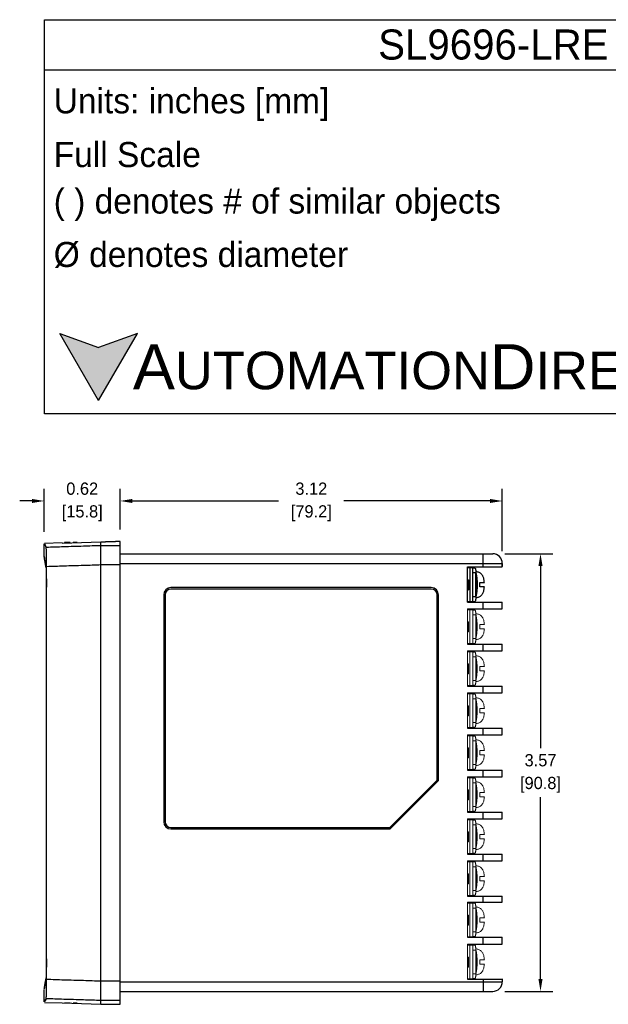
# Model space of a CAD drawing. Header units: inches. Extents: x 515.8 to 530.8, y 504.7 to 513.4.
# Tile 7 of 17: x 521.5 to 526.3, y 504.8 to 512.8. Entities that reach past the tile are written whole.
import ezdxf

# ---------------------------------------------------------------- set-up
doc = ezdxf.new("R2010")
doc.units = ezdxf.units.IN
doc.header["$LTSCALE"] = 8
doc.header["$MEASUREMENT"] = 0
for name, color, linetype in [('02___PRT_ALL_AXES', 7, 'Continuous'), ('Dimensions', 140, 'Continuous'), ('Text', 140, 'Continuous')]:
    doc.layers.add(name, color=color, linetype=linetype)
doc.styles.add('\\M+2ABAC\\M+2A6A11', font='txt')
doc.dimstyles.get("Standard").update_dxf_attribs({"dimtxt": 0.1, "dimasz": 0.1, "dimexe": 0.1, "dimexo": 0.1, "dimgap": 0.05, "dimtad": 0, "dimtih": 1, "dimtoh": 1, "dimzin": 0, "dimdsep": 46, "dimtxsty": 'Standard', "dimcen": 0, "dimclrd": 256, "dimclre": 256, "dimclrt": 256, "dimadec": 0, "dimazin": 0, "dimtfac": 1, "dimtofl": 0, "dimtmove": 0, "dimatfit": 3, "dimfxl": 0, "dimtolj": 1, "dimtzin": 0, "dimarcsym": 0})

# ---------------------------------------------------------------- blocks, each defined once
blk = doc.blocks.new('*D5')
at = {"layer": 'DEFPOINTS', "color": 0}
for p in [(522.3096, 508.8749), (521.6888, 508.5239), (522.3096, 508.5431)]:
    blk.add_point(p, dxfattribs=at)
at = {"layer": 'Dimensions', "lineweight": -2}
for p, q in [((521.6888, 508.6239), (521.6888, 508.9749)), ((522.3096, 508.6431), (522.3096, 508.9749)), ((521.5888, 508.8749), (521.4888, 508.8749)), ((522.4096, 508.8749), (522.5096, 508.8749))]:
    blk.add_line(p, q, dxfattribs=at)
at = {"layer": 'Dimensions'}
for points in [[(521.5888, 508.8916), (521.5888, 508.8583), (521.6888, 508.8749)], [(522.4096, 508.8916), (522.4096, 508.8583), (522.3096, 508.8749)]]:
    blk.add_solid(points, dxfattribs=at)
at = {"layer": 'Dimensions', "char_height": 0.1, "attachment_point": 5}
for s, insert in [('\\A1;0.62', (521.9992, 508.9749)), ('\\A1;[15.8]', (521.9992, 508.7749))]:
    blk.add_mtext(s, dxfattribs=dict(at, insert=insert))
blk = doc.blocks.new('*D6')
at = {"layer": 'DEFPOINTS', "color": 0}
for p in [(525.4292, 508.8749), (522.3096, 508.5431), (525.4292, 508.3646)]:
    blk.add_point(p, dxfattribs=at)
at = {"layer": 'Dimensions', "lineweight": -2}
for p, q in [((522.3096, 508.6431), (522.3096, 508.9749)), ((525.4292, 508.4646), (525.4292, 508.9749)), ((522.4096, 508.8749), (523.6027, 508.8749)), ((525.3292, 508.8749), (524.1361, 508.8749))]:
    blk.add_line(p, q, dxfattribs=at)
at = {"layer": 'Dimensions'}
for points in [[(522.4096, 508.8916), (522.4096, 508.8583), (522.3096, 508.8749)], [(525.3292, 508.8916), (525.3292, 508.8583), (525.4292, 508.8749)]]:
    blk.add_solid(points, dxfattribs=at)
at = {"layer": 'Dimensions', "char_height": 0.1, "attachment_point": 5}
for s, insert in [('\\A1;3.12', (523.8694, 508.9749)), ('\\A1;[79.2]', (523.8694, 508.7749))]:
    blk.add_mtext(s, dxfattribs=dict(at, insert=insert))
blk = doc.blocks.new('*D9')
at = {"layer": 'DEFPOINTS', "color": 0}
for p in [(525.3503, 508.4435), (525.3503, 504.8691), (525.7408, 504.8691)]:
    blk.add_point(p, dxfattribs=at)
at = {"layer": 'Dimensions', "lineweight": -2}
for p, q in [((525.4503, 508.4435), (525.8408, 508.4435)), ((525.7408, 508.3435), (525.7408, 506.8563)), ((525.7408, 504.9691), (525.7408, 506.4563)), ((525.4503, 504.8691), (525.8408, 504.8691))]:
    blk.add_line(p, q, dxfattribs=at)
at = {"layer": 'Dimensions'}
for points in [[(525.7242, 508.3435), (525.7575, 508.3435), (525.7408, 508.4435)], [(525.7242, 504.9691), (525.7575, 504.9691), (525.7408, 504.8691)]]:
    blk.add_solid(points, dxfattribs=at)
at = {"layer": 'Dimensions', "char_height": 0.1, "attachment_point": 5}
for s, insert in [('\\A1;3.57', (525.7408, 506.7563)), ('\\A1;[90.8]', (525.7408, 506.5563))]:
    blk.add_mtext(s, dxfattribs=dict(at, insert=insert))

msp = doc.modelspace()

# ---------------------------------------------------------------- hatches: boundary and pattern name
at = {"layer": 'Text'}
msp.add_hatch(color=256, dxfattribs=at).paths.add_polyline_path([(522.1334, 509.6962), (522.4495, 510.2436), (522.1334, 510.1286), (521.8173, 510.2436)])

# ---------------------------------------------------------------- linework, layer by layer
at = {"color": 7, "linetype": 'Continuous'}
for p, q in [((521.6888, 508.4248), (521.6888, 508.5239)), ((521.8347, 508.5326), (521.6907, 508.5276)), ((521.8347, 508.5309), (522.1519, 508.5413)), ((521.8347, 508.5309), (521.8347, 508.5326)), ((521.8544, 508.5352), (521.8544, 508.5316)), ((521.9018, 508.5352), (521.8544, 508.5352)), ((521.9018, 508.5332), (521.9018, 508.5352)), ((521.9254, 508.534), (521.9254, 508.5352)), ((521.9577, 508.5352), (521.9254, 508.5352)), ((522.1519, 504.7652), (522.1519, 508.5413)), ((522.3096, 508.5097), (522.1519, 508.5097)), ((522.2702, 508.5423), (522.2702, 508.5431)), ((522.3096, 508.5431), (522.2702, 508.5431)), ((522.3096, 504.7635), (522.3096, 508.5431)), ((522.3096, 508.4435), (525.3503, 508.4435)), ((525.2715, 508.337), (525.2715, 508.4435)), ((521.7082, 504.9687), (521.7082, 508.3379)), ((522.3096, 508.3521), (522.1519, 508.3521)), ((522.3096, 508.3646), (525.4292, 508.3646)), ((525.1453, 508.337), (525.4292, 508.337)), ((525.1453, 508.0492), (525.1453, 508.337)), ((525.1884, 508.3291), (525.1453, 508.3291)), ((525.1473, 508.3291), (525.1473, 508.337)), ((525.1478, 508.3291), (525.1478, 508.337)), ((525.1532, 508.3291), (525.1532, 508.337)), ((525.1652, 508.3291), (525.1652, 508.0531)), ((525.1768, 508.3291), (525.1768, 508.337)), ((525.1847, 508.3291), (525.1847, 508.337)), ((525.1884, 508.0531), (525.1884, 508.3291)), ((525.206, 508.3272), (525.1884, 508.3272)), ((525.4292, 508.3646), (525.4292, 508.341)), ((525.4292, 508.337), (525.4292, 508.3646)), ((525.2129, 508.2877), (525.1884, 508.2877)), ((525.2129, 508.0945), (525.2129, 508.2877)), ((521.7065, 505.1349), (521.7065, 508.1717)), ((524.8495, 508.1675), (522.7236, 508.1675)), ((525.1453, 508.2306), (525.1532, 508.2306)), ((525.1453, 508.2182), (525.1532, 508.2182)), ((525.1453, 508.2041), (525.1532, 508.2041)), ((525.1532, 508.2306), (525.1532, 508.1478)), ((525.2458, 508.2089), (525.2825, 508.2089)), ((525.2825, 508.1734), (525.2458, 508.1734)), ((522.6645, 508.1083), (522.6645, 506.255)), ((522.6763, 508.1083), (522.6763, 506.255)), ((524.8495, 508.1556), (522.7236, 508.1556)), ((524.8969, 506.5951), (524.8969, 508.1083)), ((524.9087, 506.5902), (524.9087, 508.1083)), ((525.1453, 508.1478), (525.1532, 508.1478)), ((525.1884, 508.0945), (525.2129, 508.0945)), ((525.1453, 508.0531), (525.1884, 508.0531)), ((525.1453, 508.0492), (525.4292, 508.0492)), ((525.1473, 508.0492), (525.1473, 508.0531)), ((525.1478, 508.0492), (525.1478, 508.0531)), ((525.1532, 508.0492), (525.1532, 508.0531)), ((525.1768, 508.0492), (525.1768, 508.0531)), ((525.1847, 508.0492), (525.1847, 508.0531)), ((525.1884, 508.0551), (525.206, 508.0551)), ((525.2715, 507.994), (525.2715, 508.0492)), ((525.4292, 507.994), (525.4292, 508.0492)), ((525.1453, 507.994), (525.4292, 507.994)), ((525.1453, 507.7061), (525.4292, 507.7061)), ((525.2715, 507.6509), (525.2715, 507.7061)), ((525.4292, 507.6509), (525.4292, 507.7061)), ((525.1453, 507.6509), (525.4292, 507.6509)), ((525.1453, 507.3631), (525.4292, 507.3631)), ((525.2715, 507.3079), (525.2715, 507.3631)), ((525.4292, 507.3079), (525.4292, 507.3631)), ((525.1453, 507.3079), (525.4292, 507.3079)), ((525.1453, 507.02), (525.4292, 507.02)), ((525.1453, 506.9648), (525.4292, 506.9648)), ((525.2715, 506.9648), (525.2715, 507.02)), ((525.4292, 506.9648), (525.4292, 507.02)), ((525.1453, 506.677), (525.4292, 506.677)), ((525.2715, 506.6218), (525.2715, 506.677)), ((525.4292, 506.6218), (525.4292, 506.677)), ((524.5095, 506.2077), (524.8969, 506.5951)), ((524.5144, 506.1959), (524.9087, 506.5902)), ((525.1453, 506.6218), (525.4292, 506.6218)), ((525.1453, 506.3339), (525.4292, 506.3339)), ((525.2715, 506.2787), (525.2715, 506.3339)), ((525.4292, 506.2787), (525.4292, 506.3339)), ((525.1453, 506.2787), (525.4292, 506.2787)), ((522.7236, 506.2077), (524.5095, 506.2077)), ((522.7236, 506.1959), (524.5144, 506.1959)), ((525.1453, 505.9908), (525.4292, 505.9908)), ((525.1453, 505.9356), (525.4292, 505.9356)), ((525.2715, 505.9356), (525.2715, 505.9908)), ((525.4292, 505.9356), (525.4292, 505.9908)), ((525.1453, 505.6478), (525.4292, 505.6478)), ((525.1453, 505.5985), (525.4292, 505.5985)), ((525.2715, 505.5985), (525.2715, 505.6478)), ((525.4292, 505.5985), (525.4292, 505.6478)), ((525.1453, 505.3107), (525.4292, 505.3107)), ((525.2715, 505.2555), (525.2715, 505.3107)), ((525.4292, 505.2555), (525.4292, 505.3107)), ((525.1453, 505.2555), (525.4292, 505.2555)), ((522.1519, 504.9545), (522.3096, 504.9545)), ((522.3096, 504.9479), (525.4292, 504.9479)), ((525.1453, 504.9676), (525.4292, 504.9676)), ((525.2715, 504.9716), (525.2715, 504.8691)), ((525.4292, 504.9716), (525.4292, 504.9479)), ((521.6888, 504.7827), (521.6888, 504.8818)), ((522.3096, 504.8691), (525.3503, 504.8691)), ((522.1519, 504.7969), (522.3096, 504.7969)), ((521.6907, 504.779), (521.8347, 504.774)), ((521.8347, 504.7757), (522.1519, 504.7652)), ((521.8347, 504.7757), (521.8347, 504.774)), ((521.8544, 504.775), (521.8544, 504.7714)), ((521.9018, 504.7714), (521.8544, 504.7714)), ((521.9018, 504.7734), (521.9018, 504.7714)), ((521.9254, 504.7725), (521.9254, 504.7714)), ((521.9577, 504.7714), (521.9254, 504.7714)), ((522.2702, 504.7635), (522.2702, 504.7643)), ((522.2702, 504.7635), (522.3096, 504.7635))]:
    msp.add_line(p, q, dxfattribs=at)
at = {"color": 7, "linetype": 'Continuous', "lineweight": 0}
for p, q in [((525.1453, 507.7061), (525.1453, 507.994)), ((525.1884, 507.9861), (525.1453, 507.9861)), ((525.1473, 507.9861), (525.1473, 507.994)), ((525.1478, 507.9861), (525.1478, 507.994)), ((525.1532, 507.9861), (525.1532, 507.994)), ((525.1652, 507.9861), (525.1652, 507.7101)), ((525.1768, 507.9861), (525.1768, 507.994)), ((525.1847, 507.9861), (525.1847, 507.994)), ((525.1884, 507.7101), (525.1884, 507.9861)), ((525.206, 507.9841), (525.1884, 507.9841)), ((525.2129, 507.9447), (525.1884, 507.9447)), ((525.2129, 507.7515), (525.2129, 507.9447)), ((525.1453, 507.8875), (525.1532, 507.8875)), ((525.1453, 507.8752), (525.1532, 507.8752)), ((525.1453, 507.8611), (525.1532, 507.8611)), ((525.1532, 507.8875), (525.1532, 507.8047)), ((525.2458, 507.8658), (525.2825, 507.8658)), ((525.1453, 507.8047), (525.1532, 507.8047)), ((525.2825, 507.8303), (525.2458, 507.8303)), ((525.1453, 507.7101), (525.1884, 507.7101)), ((525.1473, 507.7061), (525.1473, 507.7101)), ((525.1478, 507.7061), (525.1478, 507.7101)), ((525.1532, 507.7061), (525.1532, 507.7101)), ((525.1768, 507.7061), (525.1768, 507.7101)), ((525.1847, 507.7061), (525.1847, 507.7101)), ((525.1884, 507.7515), (525.2129, 507.7515)), ((525.1884, 507.712), (525.206, 507.712)), ((525.1453, 507.3631), (525.1453, 507.6509)), ((525.1884, 507.643), (525.1453, 507.643)), ((525.1473, 507.643), (525.1473, 507.6509)), ((525.1478, 507.643), (525.1478, 507.6509)), ((525.1532, 507.643), (525.1532, 507.6509)), ((525.1652, 507.643), (525.1652, 507.367)), ((525.1768, 507.643), (525.1768, 507.6509)), ((525.1847, 507.643), (525.1847, 507.6509)), ((525.1884, 507.367), (525.1884, 507.643)), ((525.206, 507.6411), (525.1884, 507.6411)), ((525.2129, 507.6016), (525.1884, 507.6016)), ((525.2129, 507.4084), (525.2129, 507.6016)), ((525.1453, 507.5445), (525.1532, 507.5445)), ((525.1453, 507.5321), (525.1532, 507.5321)), ((525.1532, 507.5445), (525.1532, 507.4616)), ((525.2458, 507.5228), (525.2825, 507.5228)), ((525.1453, 507.518), (525.1532, 507.518)), ((525.1453, 507.4616), (525.1532, 507.4616)), ((525.2825, 507.4873), (525.2458, 507.4873)), ((525.1453, 507.367), (525.1884, 507.367)), ((525.1473, 507.3631), (525.1473, 507.367)), ((525.1478, 507.3631), (525.1478, 507.367)), ((525.1532, 507.3631), (525.1532, 507.367)), ((525.1768, 507.3631), (525.1768, 507.367)), ((525.1847, 507.3631), (525.1847, 507.367)), ((525.1884, 507.4084), (525.2129, 507.4084)), ((525.1884, 507.369), (525.206, 507.369)), ((525.1453, 507.02), (525.1453, 507.3079)), ((525.1884, 507.3), (525.1453, 507.3)), ((525.1473, 507.3), (525.1473, 507.3079)), ((525.1478, 507.3), (525.1478, 507.3079)), ((525.1532, 507.3), (525.1532, 507.3079)), ((525.1652, 507.3), (525.1652, 507.024)), ((525.1768, 507.3), (525.1768, 507.3079)), ((525.1847, 507.3), (525.1847, 507.3079)), ((525.1884, 507.024), (525.1884, 507.3)), ((525.206, 507.298), (525.1884, 507.298)), ((525.1453, 507.2014), (525.1532, 507.2014)), ((525.1532, 507.2014), (525.1532, 507.1186)), ((525.2129, 507.2586), (525.1884, 507.2586)), ((525.2129, 507.0654), (525.2129, 507.2586)), ((525.1453, 507.1891), (525.1532, 507.1891)), ((525.1453, 507.175), (525.1532, 507.175)), ((525.1453, 507.1186), (525.1532, 507.1186)), ((525.2458, 507.1797), (525.2825, 507.1797)), ((525.2825, 507.1442), (525.2458, 507.1442)), ((525.1884, 507.0654), (525.2129, 507.0654)), ((525.1453, 507.024), (525.1884, 507.024)), ((525.1453, 506.677), (525.1453, 506.9648)), ((525.1884, 506.9569), (525.1453, 506.9569)), ((525.1473, 507.02), (525.1473, 507.024)), ((525.1473, 506.9569), (525.1473, 506.9648)), ((525.1478, 507.02), (525.1478, 507.024)), ((525.1478, 506.9569), (525.1478, 506.9648)), ((525.1532, 507.02), (525.1532, 507.024)), ((525.1532, 506.9569), (525.1532, 506.9648)), ((525.1652, 506.9569), (525.1652, 506.6809)), ((525.1768, 507.02), (525.1768, 507.024)), ((525.1768, 506.9569), (525.1768, 506.9648)), ((525.1847, 507.02), (525.1847, 507.024)), ((525.1847, 506.9569), (525.1847, 506.9648)), ((525.1884, 507.0259), (525.206, 507.0259)), ((525.1884, 506.6809), (525.1884, 506.9569)), ((525.206, 506.9549), (525.1884, 506.9549)), ((525.2129, 506.9155), (525.1884, 506.9155)), ((525.2129, 506.7223), (525.2129, 506.9155)), ((525.1453, 506.8583), (525.1532, 506.8583)), ((525.1453, 506.846), (525.1532, 506.846)), ((525.1453, 506.8319), (525.1532, 506.8319)), ((525.1532, 506.8583), (525.1532, 506.7755)), ((525.2458, 506.8367), (525.2825, 506.8367)), ((525.2825, 506.8012), (525.2458, 506.8012)), ((525.1453, 506.7755), (525.1532, 506.7755)), ((525.1884, 506.7223), (525.2129, 506.7223)), ((525.1453, 506.6809), (525.1884, 506.6809)), ((525.1473, 506.677), (525.1473, 506.6809)), ((525.1478, 506.677), (525.1478, 506.6809)), ((525.1532, 506.677), (525.1532, 506.6809)), ((525.1768, 506.677), (525.1768, 506.6809)), ((525.1847, 506.677), (525.1847, 506.6809)), ((525.1884, 506.6829), (525.206, 506.6829)), ((525.1453, 506.3339), (525.1453, 506.6218)), ((525.1884, 506.6139), (525.1453, 506.6139)), ((525.1473, 506.6139), (525.1473, 506.6218)), ((525.1478, 506.6139), (525.1478, 506.6218)), ((525.1532, 506.6139), (525.1532, 506.6218)), ((525.1652, 506.6139), (525.1652, 506.3378)), ((525.1768, 506.6139), (525.1768, 506.6218)), ((525.1847, 506.6139), (525.1847, 506.6218)), ((525.1884, 506.3378), (525.1884, 506.6139)), ((525.206, 506.6119), (525.1884, 506.6119)), ((525.2129, 506.5725), (525.1884, 506.5725)), ((525.2129, 506.3792), (525.2129, 506.5725)), ((525.1453, 506.5153), (525.1532, 506.5153)), ((525.1453, 506.503), (525.1532, 506.503)), ((525.1453, 506.4889), (525.1532, 506.4889)), ((525.1532, 506.5153), (525.1532, 506.4325)), ((525.2458, 506.4936), (525.2825, 506.4936)), ((525.1453, 506.4325), (525.1532, 506.4325)), ((525.2825, 506.4581), (525.2458, 506.4581)), ((525.1453, 506.3378), (525.1884, 506.3378)), ((525.1473, 506.3339), (525.1473, 506.3378)), ((525.1478, 506.3339), (525.1478, 506.3378)), ((525.1532, 506.3339), (525.1532, 506.3378)), ((525.1768, 506.3339), (525.1768, 506.3378)), ((525.1847, 506.3339), (525.1847, 506.3378)), ((525.1884, 506.3792), (525.2129, 506.3792)), ((525.1884, 506.3398), (525.206, 506.3398)), ((525.1453, 505.9908), (525.1453, 506.2787)), ((525.1884, 506.2708), (525.1453, 506.2708)), ((525.1473, 506.2708), (525.1473, 506.2787)), ((525.1478, 506.2708), (525.1478, 506.2787)), ((525.1532, 506.2708), (525.1532, 506.2787)), ((525.1652, 506.2708), (525.1652, 505.9948)), ((525.1768, 506.2708), (525.1768, 506.2787)), ((525.1847, 506.2708), (525.1847, 506.2787)), ((525.1884, 505.9948), (525.1884, 506.2708)), ((525.206, 506.2688), (525.1884, 506.2688)), ((525.1453, 506.1722), (525.1532, 506.1722)), ((525.1453, 506.1599), (525.1532, 506.1599)), ((525.1532, 506.1722), (525.1532, 506.0894)), ((525.2129, 506.2294), (525.1884, 506.2294)), ((525.2129, 506.0362), (525.2129, 506.2294)), ((525.1453, 506.1458), (525.1532, 506.1458)), ((525.1453, 506.0894), (525.1532, 506.0894)), ((525.2458, 506.1505), (525.2825, 506.1505)), ((525.2825, 506.1151), (525.2458, 506.1151)), ((525.1453, 505.9948), (525.1884, 505.9948)), ((525.1473, 505.9908), (525.1473, 505.9948)), ((525.1478, 505.9908), (525.1478, 505.9948)), ((525.1532, 505.9908), (525.1532, 505.9948)), ((525.1768, 505.9908), (525.1768, 505.9948)), ((525.1847, 505.9908), (525.1847, 505.9948)), ((525.1884, 506.0362), (525.2129, 506.0362)), ((525.1884, 505.9968), (525.206, 505.9968)), ((525.1453, 505.6478), (525.1453, 505.9356)), ((525.1884, 505.9278), (525.1453, 505.9278)), ((525.1473, 505.9278), (525.1473, 505.9356)), ((525.1478, 505.9278), (525.1478, 505.9356)), ((525.1532, 505.9278), (525.1532, 505.9356)), ((525.1652, 505.9278), (525.1652, 505.6517)), ((525.1768, 505.9278), (525.1768, 505.9356)), ((525.1847, 505.9278), (525.1847, 505.9356)), ((525.1884, 505.6517), (525.1884, 505.9278)), ((525.206, 505.9258), (525.1884, 505.9258)), ((525.2129, 505.8864), (525.1884, 505.8864)), ((525.2129, 505.6931), (525.2129, 505.8864)), ((525.1453, 505.8292), (525.1532, 505.8292)), ((525.1453, 505.8168), (525.1532, 505.8168)), ((525.1453, 505.8027), (525.1532, 505.8027)), ((525.1532, 505.8292), (525.1532, 505.7464)), ((525.2458, 505.8075), (525.2825, 505.8075)), ((525.2825, 505.772), (525.2458, 505.772)), ((525.1453, 505.7464), (525.1532, 505.7464)), ((525.1884, 505.6931), (525.2129, 505.6931)), ((525.1453, 505.6517), (525.1884, 505.6517)), ((525.1453, 505.3107), (525.1453, 505.5985)), ((525.1884, 505.5907), (525.1453, 505.5907)), ((525.1473, 505.6478), (525.1473, 505.6517)), ((525.1473, 505.5907), (525.1473, 505.5985)), ((525.1478, 505.6478), (525.1478, 505.6517)), ((525.1478, 505.5907), (525.1478, 505.5985)), ((525.1532, 505.6478), (525.1532, 505.6517)), ((525.1532, 505.5907), (525.1532, 505.5985)), ((525.1652, 505.5907), (525.1652, 505.3146)), ((525.1768, 505.6478), (525.1768, 505.6517)), ((525.1768, 505.5907), (525.1768, 505.5985)), ((525.1847, 505.6478), (525.1847, 505.6517)), ((525.1847, 505.5907), (525.1847, 505.5985)), ((525.1884, 505.6537), (525.206, 505.6537)), ((525.1884, 505.3146), (525.1884, 505.5907)), ((525.206, 505.5887), (525.1884, 505.5887)), ((525.2129, 505.5493), (525.1884, 505.5493)), ((525.2129, 505.356), (525.2129, 505.5493)), ((525.1453, 505.4921), (525.1532, 505.4921)), ((525.1453, 505.4797), (525.1532, 505.4797)), ((525.1453, 505.4657), (525.1532, 505.4657)), ((525.1532, 505.4921), (525.1532, 505.4093)), ((525.2458, 505.4704), (525.2825, 505.4704)), ((525.2825, 505.4349), (525.2458, 505.4349)), ((525.1453, 505.4093), (525.1532, 505.4093)), ((525.1884, 505.356), (525.2129, 505.356)), ((525.1453, 505.3146), (525.1884, 505.3146)), ((525.1473, 505.3107), (525.1473, 505.3146)), ((525.1478, 505.3107), (525.1478, 505.3146)), ((525.1532, 505.3107), (525.1532, 505.3146)), ((525.1768, 505.3107), (525.1768, 505.3146)), ((525.1847, 505.3107), (525.1847, 505.3146)), ((525.1884, 505.3166), (525.206, 505.3166)), ((525.1453, 504.9676), (525.1453, 505.2555)), ((525.1884, 505.2476), (525.1453, 505.2476)), ((525.1473, 505.2476), (525.1473, 505.2555)), ((525.1478, 505.2476), (525.1478, 505.2555)), ((525.1532, 505.2476), (525.1532, 505.2555)), ((525.1652, 505.2476), (525.1652, 504.9716)), ((525.1768, 505.2476), (525.1768, 505.2555)), ((525.1847, 505.2476), (525.1847, 505.2555)), ((525.1884, 504.9716), (525.1884, 505.2476)), ((525.206, 505.2456), (525.1884, 505.2456)), ((525.2129, 505.2062), (525.1884, 505.2062)), ((525.2129, 505.013), (525.2129, 505.2062)), ((525.1453, 505.149), (525.1532, 505.149)), ((525.1453, 505.1367), (525.1532, 505.1367)), ((525.1453, 505.1226), (525.1532, 505.1226)), ((525.1532, 505.149), (525.1532, 505.0662)), ((525.2458, 505.1273), (525.2825, 505.1273)), ((525.1453, 505.0662), (525.1532, 505.0662)), ((525.2825, 505.0918), (525.2458, 505.0918)), ((525.1453, 504.9716), (525.1884, 504.9716)), ((525.1473, 504.9676), (525.1473, 504.9716)), ((525.1478, 504.9676), (525.1478, 504.9716)), ((525.1532, 504.9676), (525.1532, 504.9716)), ((525.1768, 504.9676), (525.1768, 504.9716)), ((525.1847, 504.9676), (525.1847, 504.9716)), ((525.1884, 505.013), (525.2129, 505.013)), ((525.1884, 504.9736), (525.206, 504.9736))]:
    msp.add_line(p, q, dxfattribs=at)
at = {"color": 7, "linetype": 'Continuous'}
for centre, radius, start, end in [((525.3503, 508.3646), 0.0789, 0, 90), ((522.7236, 508.1083), 0.0591, 90, 180), ((524.8495, 508.1083), 0.0591, 0, 90), ((522.7236, 508.1083), 0.0473, 90, 180), ((524.8495, 508.1083), 0.0473, 0, 90), ((522.7236, 506.255), 0.0591, 180, 270), ((522.7236, 506.255), 0.0473, 180, 270), ((525.3503, 504.9479), 0.0789, 270, 0)]:
    msp.add_arc(centre, radius, start, end, dxfattribs=at)
for points, start_tangent, end_tangent in [([(521.7052, 508.4953), (521.6907, 508.5239), (521.7052, 508.4953)], (-0.453341, 0.891337), (0.453341, -0.891337)), ([(521.7052, 508.4953), (521.6907, 508.5239), (521.7052, 508.4953)], (-0.453341, 0.891337), (0.453341, -0.891337)), ([(522.1519, 508.5097), (522.0088, 508.5049), (521.8483, 508.5001), (521.7052, 508.4953)], (-0.999436, -0.033582), (-0.999436, -0.033593)), ([(521.7082, 508.3379), (521.7082, 508.3717), (521.7079, 508.4047), (521.7076, 508.4343), (521.7071, 508.4587), (521.7065, 508.4779), (521.7059, 508.4903), (521.7052, 508.4953)], (0, 1), (-0.453341, 0.891337)), ([(522.1519, 508.5413), (522.1706, 508.5414), (522.1893, 508.5415)], (0.999996, 0.002901), (0.999996, 0.00281)), ([(522.2665, 508.5421), (522.2557, 508.5419), (522.2385, 508.5417), (522.2158, 508.5416), (522.1893, 508.5415)], (-0.973315, 0.229472), (-0.999996, -0.00281)), ([(522.2702, 508.5423), (522.2665, 508.5421)], (0, -1), (-0.973315, 0.229472)), ([(521.7039, 508.3283), (521.6943, 508.39), (521.6894, 508.4209), (521.6943, 508.39), (521.7039, 508.3283)], (-0.153831, 0.988097), (0.153831, -0.988097)), ([(521.7039, 508.3283), (521.6943, 508.39), (521.6894, 508.4209), (521.6943, 508.39), (521.7039, 508.3283)], (-0.153831, 0.988097), (0.153831, -0.988097)), ([(521.7039, 508.3283), (521.7046, 508.3194), (521.7052, 508.3016), (521.7058, 508.2765), (521.7062, 508.2453), (521.7065, 508.2093), (521.7065, 508.1717)], (0.153831, -0.988097), (0, -1)), ([(522.1519, 508.3522), (522.0098, 508.3474), (521.8503, 508.3426), (521.7082, 508.3379)], (-0.999436, -0.033587), (-0.999435, -0.033597)), ([(525.206, 508.3272), (525.2073, 508.3264), (525.2086, 508.3242), (525.2098, 508.3205), (525.2109, 508.3156), (525.2117, 508.3096), (525.2123, 508.3028), (525.2127, 508.2954), (525.2129, 508.2877)], (1, 0), (0, -1)), ([(525.2129, 508.2869), (525.2135, 508.2851), (525.2154, 508.2786), (525.2173, 508.27), (525.2191, 508.259), (525.2207, 508.2459), (525.222, 508.2312), (525.2229, 508.2155), (525.2233, 508.1994), (525.2233, 508.1831), (525.2229, 508.1669), (525.222, 508.1512), (525.2207, 508.1365), (525.2191, 508.1234), (525.2173, 508.1124), (525.2154, 508.1037), (525.2135, 508.0972), (525.2129, 508.0953)], (0.337828, -0.941208), (-0.337816, -0.941212)), ([(525.2129, 508.2669), (525.2146, 508.2565), (525.2161, 508.2439), (525.2174, 508.2297), (525.2182, 508.2146), (525.2186, 508.1991), (525.2186, 508.1834), (525.2182, 508.1678), (525.2174, 508.1527), (525.2162, 508.1385), (525.2146, 508.1259), (525.2129, 508.1153)], (0.187419, -0.98228), (-0.187469, -0.982271)), ([(525.2458, 508.1734), (525.246, 508.1819), (525.2461, 508.1912), (525.246, 508.2004), (525.2458, 508.2089)], (0.030173, 0.999545), (-0.030173, 0.999545)), ([(525.2129, 508.0945), (525.2127, 508.0869), (525.2123, 508.0794), (525.2117, 508.0726), (525.2109, 508.0666), (525.2098, 508.0617), (525.2086, 508.0581), (525.2073, 508.0558), (525.206, 508.0551)], (0, -1), (-1, 0)), ([(521.7065, 505.1349), (521.7065, 505.0973), (521.7062, 505.0613), (521.7058, 505.0301), (521.7052, 505.005), (521.7046, 504.9872), (521.7039, 504.9783)], (0, -1), (-0.153831, -0.988097)), ([(521.7039, 504.9783), (521.6943, 504.9166), (521.6894, 504.8857), (521.6943, 504.9166), (521.7039, 504.9783)], (-0.153831, -0.988097), (0.153831, 0.988097)), ([(521.7039, 504.9783), (521.6943, 504.9166), (521.6894, 504.8857), (521.6943, 504.9166), (521.7039, 504.9783)], (-0.153831, -0.988097), (0.153831, 0.988097)), ([(521.7052, 504.8113), (521.7059, 504.8163), (521.7065, 504.8287), (521.7071, 504.8479), (521.7076, 504.8723), (521.7079, 504.9019), (521.7082, 504.9349), (521.7082, 504.9687)], (0.453341, 0.891337), (0, 1)), ([(521.7082, 504.9687), (521.8503, 504.964), (522.0098, 504.9592), (522.1519, 504.9544)], (0.999435, -0.033597), (0.999436, -0.033587)), ([(521.7052, 504.8113), (521.6907, 504.7827), (521.7052, 504.8113)], (-0.453341, -0.891337), (0.453341, 0.891337)), ([(521.7052, 504.8113), (521.6907, 504.7827), (521.7052, 504.8113)], (-0.453341, -0.891337), (0.453341, 0.891337)), ([(521.7052, 504.8113), (521.8483, 504.8065), (522.0088, 504.8017), (522.1519, 504.7969)], (0.999436, -0.033593), (0.999436, -0.033582)), ([(522.1519, 504.7652), (522.1706, 504.7652), (522.1893, 504.7651)], (0.999996, -0.002901), (0.999996, -0.00281)), ([(522.1893, 504.7651), (522.2158, 504.765), (522.2385, 504.7649), (522.2557, 504.7647), (522.2665, 504.7645), (522.2702, 504.7644)], (0.999996, -0.00281), (0.023715, -0.999719))]:
    msp.add_spline(points, degree=3, dxfattribs=dict(at, start_tangent=start_tangent, end_tangent=end_tangent))
at = {"color": 7, "linetype": 'Continuous', "lineweight": 0}
for points, start_tangent, end_tangent in [([(525.206, 507.9841), (525.2073, 507.9834), (525.2086, 507.9811), (525.2098, 507.9775), (525.2109, 507.9726), (525.2117, 507.9666), (525.2123, 507.9598), (525.2127, 507.9523), (525.2129, 507.9447)], (1, 0), (0, -1)), ([(525.2129, 507.9439), (525.2135, 507.9421), (525.2154, 507.9356), (525.2173, 507.9269), (525.2191, 507.9159), (525.2207, 507.9028), (525.222, 507.8881), (525.2229, 507.8725), (525.2233, 507.8563), (525.2233, 507.84), (525.2229, 507.8238), (525.222, 507.8081), (525.2207, 507.7934), (525.2191, 507.7803), (525.2173, 507.7693), (525.2154, 507.7606), (525.2135, 507.7541), (525.2129, 507.7523)], (0.337828, -0.941208), (-0.337816, -0.941212)), ([(525.2129, 507.9239), (525.2146, 507.9134), (525.2161, 507.9008), (525.2174, 507.8867), (525.2182, 507.8716), (525.2186, 507.856), (525.2186, 507.8403), (525.2182, 507.8247), (525.2174, 507.8096), (525.2162, 507.7955), (525.2146, 507.7829), (525.2129, 507.7723)], (0.187419, -0.98228), (-0.187469, -0.982271)), ([(525.2458, 507.8303), (525.246, 507.8389), (525.2461, 507.8481), (525.246, 507.8573), (525.2458, 507.8658)], (0.030173, 0.999545), (-0.030173, 0.999545)), ([(525.2129, 507.7515), (525.2127, 507.7438), (525.2123, 507.7364), (525.2117, 507.7296), (525.2109, 507.7236), (525.2098, 507.7187), (525.2086, 507.715), (525.2073, 507.7128), (525.206, 507.712)], (0, -1), (-1, 0)), ([(525.206, 507.6411), (525.2073, 507.6403), (525.2086, 507.6381), (525.2098, 507.6344), (525.2109, 507.6295), (525.2117, 507.6235), (525.2123, 507.6167), (525.2127, 507.6093), (525.2129, 507.6016)], (1, 0), (0, -1)), ([(525.2129, 507.6008), (525.2135, 507.599), (525.2154, 507.5925), (525.2173, 507.5838), (525.2191, 507.5729), (525.2207, 507.5598), (525.222, 507.5451), (525.2229, 507.5294), (525.2233, 507.5133), (525.2233, 507.4969), (525.2229, 507.4808), (525.222, 507.4651), (525.2207, 507.4504), (525.2191, 507.4373), (525.2173, 507.4263), (525.2154, 507.4176), (525.2135, 507.4111), (525.2129, 507.4092)], (0.337828, -0.941208), (-0.337816, -0.941212)), ([(525.2129, 507.5808), (525.2146, 507.5704), (525.2161, 507.5578), (525.2174, 507.5436), (525.2182, 507.5285), (525.2186, 507.5129), (525.2186, 507.4972), (525.2182, 507.4817), (525.2174, 507.4666), (525.2162, 507.4524), (525.2146, 507.4398), (525.2129, 507.4292)], (0.187419, -0.98228), (-0.187469, -0.982271)), ([(525.2458, 507.4873), (525.246, 507.4958), (525.2461, 507.505), (525.246, 507.5143), (525.2458, 507.5228)], (0.030173, 0.999545), (-0.030173, 0.999545)), ([(525.2129, 507.4084), (525.2127, 507.4008), (525.2123, 507.3933), (525.2117, 507.3865), (525.2109, 507.3805), (525.2098, 507.3756), (525.2086, 507.372), (525.2073, 507.3697), (525.206, 507.369)], (0, -1), (-1, 0)), ([(525.206, 507.298), (525.2073, 507.2973), (525.2086, 507.295), (525.2098, 507.2914), (525.2109, 507.2865), (525.2117, 507.2805), (525.2123, 507.2737), (525.2127, 507.2662), (525.2129, 507.2586)], (1, 0), (0, -1)), ([(525.2129, 507.2578), (525.2135, 507.256), (525.2154, 507.2495), (525.2173, 507.2408), (525.2191, 507.2298), (525.2207, 507.2167), (525.222, 507.202), (525.2229, 507.1863), (525.2233, 507.1702), (525.2233, 507.1539), (525.2229, 507.1377), (525.222, 507.122), (525.2207, 507.1073), (525.2191, 507.0942), (525.2173, 507.0832), (525.2154, 507.0745), (525.2135, 507.068), (525.2129, 507.0662)], (0.337828, -0.941208), (-0.337816, -0.941212)), ([(525.2129, 507.2378), (525.2146, 507.2273), (525.2161, 507.2147), (525.2174, 507.2006), (525.2182, 507.1854), (525.2186, 507.1699), (525.2186, 507.1542), (525.2182, 507.1386), (525.2174, 507.1235), (525.2162, 507.1093), (525.2146, 507.0967), (525.2129, 507.0862)], (0.187419, -0.98228), (-0.187469, -0.982271)), ([(525.2458, 507.1442), (525.246, 507.1527), (525.2461, 507.162), (525.246, 507.1712), (525.2458, 507.1797)], (0.030173, 0.999545), (-0.030173, 0.999545)), ([(525.2129, 507.0654), (525.2127, 507.0577), (525.2123, 507.0503), (525.2117, 507.0435), (525.2109, 507.0375), (525.2098, 507.0326), (525.2086, 507.0289), (525.2073, 507.0267), (525.206, 507.0259)], (0, -1), (-1, 0)), ([(525.206, 506.9549), (525.2073, 506.9542), (525.2086, 506.9519), (525.2098, 506.9483), (525.2109, 506.9434), (525.2117, 506.9374), (525.2123, 506.9306), (525.2127, 506.9232), (525.2129, 506.9155)], (1, 0), (0, -1)), ([(525.2129, 506.9147), (525.2135, 506.9129), (525.2154, 506.9064), (525.2173, 506.8977), (525.2191, 506.8868), (525.2207, 506.8737), (525.222, 506.859), (525.2229, 506.8433), (525.2233, 506.8271), (525.2233, 506.8108), (525.2229, 506.7947), (525.222, 506.779), (525.2207, 506.7643), (525.2191, 506.7512), (525.2173, 506.7402), (525.2154, 506.7315), (525.2135, 506.7249), (525.2129, 506.7231)], (0.337828, -0.941208), (-0.337816, -0.941212)), ([(525.2129, 506.8947), (525.2146, 506.8842), (525.2161, 506.8717), (525.2174, 506.8575), (525.2182, 506.8424), (525.2186, 506.8268), (525.2186, 506.8111), (525.2182, 506.7956), (525.2174, 506.7805), (525.2162, 506.7663), (525.2146, 506.7537), (525.2129, 506.7431)], (0.187419, -0.98228), (-0.187469, -0.982271)), ([(525.2458, 506.8012), (525.246, 506.8097), (525.2461, 506.8189), (525.246, 506.8282), (525.2458, 506.8367)], (0.030173, 0.999545), (-0.030173, 0.999545)), ([(525.2129, 506.7223), (525.2127, 506.7146), (525.2123, 506.7072), (525.2117, 506.7004), (525.2109, 506.6944), (525.2098, 506.6895), (525.2086, 506.6859), (525.2073, 506.6836), (525.206, 506.6829)], (0, -1), (-1, 0)), ([(525.206, 506.6119), (525.2073, 506.6111), (525.2086, 506.6089), (525.2098, 506.6053), (525.2109, 506.6003), (525.2117, 506.5943), (525.2123, 506.5876), (525.2127, 506.5801), (525.2129, 506.5725)], (1, 0), (0, -1)), ([(525.2129, 506.5717), (525.2135, 506.5699), (525.2154, 506.5634), (525.2173, 506.5547), (525.2191, 506.5437), (525.2207, 506.5306), (525.222, 506.5159), (525.2229, 506.5002), (525.2233, 506.4841), (525.2233, 506.4678), (525.2229, 506.4516), (525.222, 506.4359), (525.2207, 506.4212), (525.2191, 506.4081), (525.2173, 506.3971), (525.2154, 506.3884), (525.2135, 506.3819), (525.2129, 506.38)], (0.337828, -0.941208), (-0.337816, -0.941212)), ([(525.2129, 506.5516), (525.2146, 506.5412), (525.2161, 506.5286), (525.2174, 506.5144), (525.2182, 506.4993), (525.2186, 506.4838), (525.2186, 506.4681), (525.2182, 506.4525), (525.2174, 506.4374), (525.2162, 506.4232), (525.2146, 506.4106), (525.2129, 506.4)], (0.187419, -0.98228), (-0.187469, -0.982271)), ([(525.2458, 506.4581), (525.246, 506.4666), (525.2461, 506.4759), (525.246, 506.4851), (525.2458, 506.4936)], (0.030173, 0.999545), (-0.030173, 0.999545)), ([(525.2129, 506.3792), (525.2127, 506.3716), (525.2123, 506.3642), (525.2117, 506.3574), (525.2109, 506.3514), (525.2098, 506.3464), (525.2086, 506.3428), (525.2073, 506.3406), (525.206, 506.3398)], (0, -1), (-1, 0)), ([(525.206, 506.2688), (525.2073, 506.2681), (525.2086, 506.2658), (525.2098, 506.2622), (525.2109, 506.2573), (525.2117, 506.2513), (525.2123, 506.2445), (525.2127, 506.2371), (525.2129, 506.2294)], (1, 0), (0, -1)), ([(525.2129, 506.2286), (525.2135, 506.2268), (525.2154, 506.2203), (525.2173, 506.2116), (525.2191, 506.2006), (525.2207, 506.1876), (525.222, 506.1729), (525.2229, 506.1572), (525.2233, 506.141), (525.2233, 506.1247), (525.2229, 506.1086), (525.222, 506.0929), (525.2207, 506.0782), (525.2191, 506.0651), (525.2173, 506.0541), (525.2154, 506.0454), (525.2135, 506.0388), (525.2129, 506.037)], (0.337828, -0.941208), (-0.337816, -0.941212)), ([(525.2129, 506.2086), (525.2146, 506.1981), (525.2161, 506.1855), (525.2174, 506.1714), (525.2182, 506.1563), (525.2186, 506.1407), (525.2186, 506.125), (525.2182, 506.1095), (525.2174, 506.0943), (525.2162, 506.0802), (525.2146, 506.0676), (525.2129, 506.057)], (0.187419, -0.98228), (-0.187469, -0.982271)), ([(525.2458, 506.1151), (525.246, 506.1236), (525.2461, 506.1328), (525.246, 506.1421), (525.2458, 506.1505)], (0.030173, 0.999545), (-0.030173, 0.999545)), ([(525.2129, 506.0362), (525.2127, 506.0285), (525.2123, 506.0211), (525.2117, 506.0143), (525.2109, 506.0083), (525.2098, 506.0034), (525.2086, 505.9998), (525.2073, 505.9975), (525.206, 505.9968)], (0, -1), (-1, 0)), ([(525.206, 505.9258), (525.2073, 505.925), (525.2086, 505.9228), (525.2098, 505.9192), (525.2109, 505.9142), (525.2117, 505.9082), (525.2123, 505.9014), (525.2127, 505.894), (525.2129, 505.8864)], (1, 0), (0, -1)), ([(525.2129, 505.8855), (525.2135, 505.8837), (525.2154, 505.8772), (525.2173, 505.8686), (525.2191, 505.8576), (525.2207, 505.8445), (525.222, 505.8298), (525.2229, 505.8141), (525.2233, 505.798), (525.2233, 505.7817), (525.2229, 505.7655), (525.222, 505.7498), (525.2207, 505.7351), (525.2191, 505.722), (525.2173, 505.711), (525.2154, 505.7023), (525.2135, 505.6958), (525.2129, 505.6939)], (0.337828, -0.941208), (-0.337816, -0.941212)), ([(525.2129, 505.8655), (525.2146, 505.8551), (525.2161, 505.8425), (525.2174, 505.8283), (525.2182, 505.8132), (525.2186, 505.7977), (525.2186, 505.782), (525.2182, 505.7664), (525.2174, 505.7513), (525.2162, 505.7371), (525.2146, 505.7245), (525.2129, 505.7139)], (0.187419, -0.98228), (-0.187469, -0.982271)), ([(525.2458, 505.772), (525.246, 505.7805), (525.2461, 505.7898), (525.246, 505.799), (525.2458, 505.8075)], (0.030173, 0.999545), (-0.030173, 0.999545)), ([(525.2129, 505.6931), (525.2127, 505.6855), (525.2123, 505.678), (525.2117, 505.6713), (525.2109, 505.6653), (525.2098, 505.6603), (525.2086, 505.6567), (525.2073, 505.6545), (525.206, 505.6537)], (0, -1), (-1, 0)), ([(525.206, 505.5887), (525.2073, 505.5879), (525.2086, 505.5857), (525.2098, 505.5821), (525.2109, 505.5771), (525.2117, 505.5711), (525.2123, 505.5644), (525.2127, 505.5569), (525.2129, 505.5493)], (1, 0), (0, -1)), ([(525.2129, 505.5485), (525.2135, 505.5466), (525.2154, 505.5402), (525.2173, 505.5315), (525.2191, 505.5205), (525.2207, 505.5074), (525.222, 505.4927), (525.2229, 505.477), (525.2233, 505.4609), (525.2233, 505.4446), (525.2229, 505.4284), (525.222, 505.4127), (525.2207, 505.398), (525.2191, 505.3849), (525.2173, 505.3739), (525.2154, 505.3652), (525.2135, 505.3587), (525.2129, 505.3568)], (0.337828, -0.941208), (-0.337816, -0.941212)), ([(525.2129, 505.5284), (525.2146, 505.518), (525.2161, 505.5054), (525.2174, 505.4912), (525.2182, 505.4761), (525.2186, 505.4606), (525.2186, 505.4449), (525.2182, 505.4293), (525.2174, 505.4142), (525.2162, 505.4), (525.2146, 505.3874), (525.2129, 505.3768)], (0.187419, -0.98228), (-0.187469, -0.982271)), ([(525.2458, 505.4349), (525.246, 505.4434), (525.2461, 505.4527), (525.246, 505.4619), (525.2458, 505.4704)], (0.030173, 0.999545), (-0.030173, 0.999545)), ([(525.2129, 505.356), (525.2127, 505.3484), (525.2123, 505.3409), (525.2117, 505.3342), (525.2109, 505.3282), (525.2098, 505.3232), (525.2086, 505.3196), (525.2073, 505.3174), (525.206, 505.3166)], (0, -1), (-1, 0)), ([(525.206, 505.2456), (525.2073, 505.2449), (525.2086, 505.2426), (525.2098, 505.239), (525.2109, 505.2341), (525.2117, 505.2281), (525.2123, 505.2213), (525.2127, 505.2139), (525.2129, 505.2062)], (1, 0), (0, -1)), ([(525.2129, 505.2054), (525.2135, 505.2036), (525.2154, 505.1971), (525.2173, 505.1884), (525.2191, 505.1774), (525.2207, 505.1644), (525.222, 505.1497), (525.2229, 505.134), (525.2233, 505.1178), (525.2233, 505.1015), (525.2229, 505.0854), (525.222, 505.0697), (525.2207, 505.055), (525.2191, 505.0419), (525.2173, 505.0309), (525.2154, 505.0221), (525.2135, 505.0156), (525.2129, 505.0138)], (0.337828, -0.941208), (-0.337816, -0.941212)), ([(525.2129, 505.1854), (525.2146, 505.1749), (525.2161, 505.1623), (525.2174, 505.1482), (525.2182, 505.1331), (525.2186, 505.1175), (525.2186, 505.1018), (525.2182, 505.0863), (525.2174, 505.0711), (525.2162, 505.057), (525.2146, 505.0444), (525.2129, 505.0338)], (0.187419, -0.98228), (-0.187469, -0.982271)), ([(525.2458, 505.0918), (525.246, 505.1004), (525.2461, 505.1096), (525.246, 505.1188), (525.2458, 505.1273)], (0.030173, 0.999545), (-0.030173, 0.999545)), ([(525.2129, 505.013), (525.2127, 505.0053), (525.2123, 504.9979), (525.2117, 504.9911), (525.2109, 504.9851), (525.2098, 504.9802), (525.2086, 504.9766), (525.2073, 504.9743), (525.206, 504.9736)], (0, -1), (-1, 0))]:
    msp.add_spline(points, degree=3, dxfattribs=dict(at, start_tangent=start_tangent, end_tangent=end_tangent))
at = {"layer": '02___PRT_ALL_AXES', "color": 7, "linetype": 'Continuous'}
for points, start_tangent, end_tangent in [([(525.2825, 508.2089), (525.2819, 508.2155), (525.2804, 508.227), (525.2783, 508.238), (525.2754, 508.2487), (525.2713, 508.2594), (525.2658, 508.2694), (525.2589, 508.278), (525.2507, 508.2851), (525.2412, 508.2905), (525.2303, 508.2943), (525.2179, 508.2966), (525.2127, 508.2972)], (-0.070924, 0.997482), (-0.99683, 0.079559)), ([(525.2127, 508.0851), (525.2179, 508.0856), (525.2303, 508.088), (525.2412, 508.0918), (525.2507, 508.0972), (525.2589, 508.1042), (525.2658, 508.1129), (525.2713, 508.1229), (525.2754, 508.1336), (525.2783, 508.1443), (525.2804, 508.1553), (525.2819, 508.1668), (525.2825, 508.1734)], (0.99683, 0.079559), (0.070924, 0.997482))]:
    msp.add_spline(points, degree=3, dxfattribs=dict(at, start_tangent=start_tangent, end_tangent=end_tangent))
at = {"layer": '02___PRT_ALL_AXES', "color": 7, "linetype": 'Continuous', "lineweight": 0}
for points, start_tangent, end_tangent in [([(525.2825, 507.8658), (525.2819, 507.8724), (525.2804, 507.8839), (525.2783, 507.8949), (525.2754, 507.9056), (525.2713, 507.9163), (525.2658, 507.9263), (525.2589, 507.935), (525.2507, 507.942), (525.2412, 507.9474), (525.2303, 507.9512), (525.2179, 507.9536), (525.2127, 507.9541)], (-0.070924, 0.997482), (-0.99683, 0.079559)), ([(525.2127, 507.7421), (525.2179, 507.7426), (525.2303, 507.7449), (525.2412, 507.7488), (525.2507, 507.7541), (525.2589, 507.7612), (525.2658, 507.7698), (525.2713, 507.7799), (525.2754, 507.7905), (525.2783, 507.8012), (525.2804, 507.8122), (525.2819, 507.8237), (525.2825, 507.8303)], (0.99683, 0.079559), (0.070924, 0.997482)), ([(525.2825, 507.5228), (525.2819, 507.5294), (525.2804, 507.5408), (525.2783, 507.5519), (525.2754, 507.5626), (525.2713, 507.5732), (525.2658, 507.5833), (525.2589, 507.5919), (525.2507, 507.599), (525.2412, 507.6043), (525.2303, 507.6082), (525.2179, 507.6105), (525.2127, 507.611)], (-0.070924, 0.997482), (-0.99683, 0.079559)), ([(525.2127, 507.399), (525.2179, 507.3995), (525.2303, 507.4019), (525.2412, 507.4057), (525.2507, 507.4111), (525.2589, 507.4181), (525.2658, 507.4268), (525.2713, 507.4368), (525.2754, 507.4475), (525.2783, 507.4582), (525.2804, 507.4692), (525.2819, 507.4807), (525.2825, 507.4873)], (0.99683, 0.079559), (0.070924, 0.997482)), ([(525.2825, 507.1797), (525.2819, 507.1863), (525.2804, 507.1978), (525.2783, 507.2088), (525.2754, 507.2195), (525.2713, 507.2302), (525.2658, 507.2402), (525.2589, 507.2489), (525.2507, 507.2559), (525.2412, 507.2613), (525.2303, 507.2651), (525.2179, 507.2674), (525.2127, 507.268)], (-0.070924, 0.997482), (-0.99683, 0.079559)), ([(525.2127, 507.0559), (525.2179, 507.0565), (525.2303, 507.0588), (525.2412, 507.0626), (525.2507, 507.068), (525.2589, 507.075), (525.2658, 507.0837), (525.2713, 507.0937), (525.2754, 507.1044), (525.2783, 507.1151), (525.2804, 507.1261), (525.2819, 507.1376), (525.2825, 507.1442)], (0.99683, 0.079559), (0.070924, 0.997482)), ([(525.2825, 506.8367), (525.2819, 506.8432), (525.2804, 506.8547), (525.2783, 506.8657), (525.2754, 506.8765), (525.2713, 506.8871), (525.2658, 506.8972), (525.2589, 506.9058), (525.2507, 506.9128), (525.2412, 506.9182), (525.2303, 506.922), (525.2179, 506.9244), (525.2127, 506.9249)], (-0.070924, 0.997482), (-0.99683, 0.079559)), ([(525.2127, 506.7129), (525.2179, 506.7134), (525.2303, 506.7158), (525.2412, 506.7196), (525.2507, 506.725), (525.2589, 506.732), (525.2658, 506.7407), (525.2713, 506.7507), (525.2754, 506.7614), (525.2783, 506.7721), (525.2804, 506.7831), (525.2819, 506.7946), (525.2825, 506.8012)], (0.99683, 0.079559), (0.070924, 0.997482)), ([(525.2825, 506.4936), (525.2819, 506.5002), (525.2804, 506.5117), (525.2783, 506.5227), (525.2754, 506.5334), (525.2713, 506.5441), (525.2658, 506.5541), (525.2589, 506.5628), (525.2507, 506.5698), (525.2412, 506.5752), (525.2303, 506.579), (525.2179, 506.5813), (525.2127, 506.5819)], (-0.070924, 0.997482), (-0.99683, 0.079559)), ([(525.2127, 506.3698), (525.2179, 506.3704), (525.2303, 506.3727), (525.2412, 506.3765), (525.2507, 506.3819), (525.2589, 506.3889), (525.2658, 506.3976), (525.2713, 506.4076), (525.2754, 506.4183), (525.2783, 506.429), (525.2804, 506.44), (525.2819, 506.4515), (525.2825, 506.4581)], (0.99683, 0.079559), (0.070924, 0.997482)), ([(525.2825, 506.1505), (525.2819, 506.1571), (525.2804, 506.1686), (525.2783, 506.1796), (525.2754, 506.1903), (525.2713, 506.201), (525.2658, 506.211), (525.2589, 506.2197), (525.2507, 506.2267), (525.2412, 506.2321), (525.2303, 506.2359), (525.2179, 506.2383), (525.2127, 506.2388)], (-0.070924, 0.997482), (-0.99683, 0.079559)), ([(525.2127, 506.0268), (525.2179, 506.0273), (525.2303, 506.0297), (525.2412, 506.0335), (525.2507, 506.0389), (525.2589, 506.0459), (525.2658, 506.0546), (525.2713, 506.0646), (525.2754, 506.0753), (525.2783, 506.086), (525.2804, 506.097), (525.2819, 506.1085), (525.2825, 506.1151)], (0.99683, 0.079559), (0.070924, 0.997482)), ([(525.2825, 505.8075), (525.2819, 505.8141), (525.2804, 505.8256), (525.2783, 505.8366), (525.2754, 505.8473), (525.2713, 505.858), (525.2658, 505.868), (525.2589, 505.8767), (525.2507, 505.8837), (525.2412, 505.8891), (525.2303, 505.8929), (525.2179, 505.8952), (525.2127, 505.8958)], (-0.070924, 0.997482), (-0.99683, 0.079559)), ([(525.2127, 505.6837), (525.2179, 505.6843), (525.2303, 505.6866), (525.2412, 505.6904), (525.2507, 505.6958), (525.2589, 505.7028), (525.2658, 505.7115), (525.2713, 505.7215), (525.2754, 505.7322), (525.2783, 505.7429), (525.2804, 505.7539), (525.2819, 505.7654), (525.2825, 505.772)], (0.99683, 0.079559), (0.070924, 0.997482)), ([(525.2825, 505.4704), (525.2819, 505.477), (525.2804, 505.4885), (525.2783, 505.4995), (525.2754, 505.5102), (525.2713, 505.5209), (525.2658, 505.5309), (525.2589, 505.5396), (525.2507, 505.5466), (525.2412, 505.552), (525.2303, 505.5558), (525.2179, 505.5581), (525.2127, 505.5587)], (-0.070924, 0.997482), (-0.99683, 0.079559)), ([(525.2127, 505.3466), (525.2179, 505.3472), (525.2303, 505.3495), (525.2412, 505.3533), (525.2507, 505.3587), (525.2589, 505.3657), (525.2658, 505.3744), (525.2713, 505.3844), (525.2754, 505.3951), (525.2783, 505.4058), (525.2804, 505.4168), (525.2819, 505.4283), (525.2825, 505.4349)], (0.99683, 0.079559), (0.070924, 0.997482)), ([(525.2825, 505.1273), (525.2819, 505.1339), (525.2804, 505.1454), (525.2783, 505.1564), (525.2754, 505.1671), (525.2713, 505.1778), (525.2658, 505.1878), (525.2589, 505.1965), (525.2507, 505.2035), (525.2412, 505.2089), (525.2303, 505.2127), (525.2179, 505.2151), (525.2127, 505.2156)], (-0.070924, 0.997482), (-0.99683, 0.079559)), ([(525.2127, 505.0036), (525.2179, 505.0041), (525.2303, 505.0065), (525.2412, 505.0103), (525.2507, 505.0157), (525.2589, 505.0227), (525.2658, 505.0313), (525.2713, 505.0414), (525.2754, 505.052), (525.2783, 505.0628), (525.2804, 505.0738), (525.2819, 505.0853), (525.2825, 505.0918)], (0.99683, 0.079559), (0.070924, 0.997482))]:
    msp.add_spline(points, degree=3, dxfattribs=dict(at, start_tangent=start_tangent, end_tangent=end_tangent))
at = {"layer": 'Text'}
for p, q in [((521.6904, 512.8064), (529.021, 512.8064)), ((521.6904, 509.5874), (521.6904, 512.8064)), ((521.6904, 512.3971), (529.021, 512.3971)), ((522.1334, 509.6962), (521.8173, 510.2436)), ((521.8173, 510.2436), (522.1334, 510.1286)), ((522.1334, 509.6962), (522.4495, 510.2436)), ((522.4495, 510.2436), (522.1334, 510.1286)), ((529.021, 509.5874), (521.6904, 509.5874))]:
    msp.add_line(p, q, dxfattribs=at)

# ---------------------------------------------------------------- texts
at = {"layer": 'Text', "style": '\\M+2ABAC\\M+2A6A11'}
for s, insert, char_height, width, attachment_point in [('SL9696-LRE', (525.3557, 512.6018), 0.24556, 7.330572, 5), ('{\\fArial|b0|i0|c0|p34;     \\H1.2x;A\\H0.8333x;UTOMATION\\H1.2x;D\\H0.8333x;IRECT}', (521.8173, 509.9694), 0.306952, 5.208992, 4)]:
    msp.add_mtext(s, dxfattribs=dict(at, insert=insert, char_height=char_height, width=width, attachment_point=attachment_point))
at = {"layer": 'Text', "char_height": 0.204635, "attachment_point": 4}
for s, insert, width in [(' Units: inches [mm]', (521.6904, 512.1127), 7.350537), (' Full Scale', (521.6904, 511.7034), 7.330572), (' ( ) denotes # of similar objects', (521.6904, 511.2941), 7.330572), (' %%C denotes diameter', (521.6904, 510.8849), 7.330572)]:
    msp.add_mtext(s, dxfattribs=dict(at, insert=insert, width=width))

# ---------------------------------------------------------------- dimensions: what is measured, and where the dimension line sits
at = {"layer": 'Dimensions'}
for base, p1, p2, picture, middle in [((522.3096, 508.8749), (521.6888, 508.5239), (522.3096, 508.5431), '*D5', (521.9992, 508.8749)), ((525.4292, 508.8749), (522.3096, 508.5431), (525.4292, 508.3646), '*D6', (523.8694, 508.8749))]:
    dim = msp.add_linear_dim(base=base, p1=p1, p2=p2, dimstyle='Standard', override={"dimpost": '\\X'}, dxfattribs=at)
    dim.commit()
    dim.dimension.update_dxf_attribs({"geometry": picture, "text_midpoint": middle})
dim = msp.add_linear_dim(base=(525.7408, 504.8691), p1=(525.3503, 508.4435), p2=(525.3503, 504.8691), angle=90, dimstyle='Standard', override={"dimpost": '\\X'}, dxfattribs=at)
dim.commit()
dim.dimension.update_dxf_attribs({"geometry": '*D9', "text_midpoint": (525.7408, 506.6563)})

doc.saveas('drawing.dxf')
